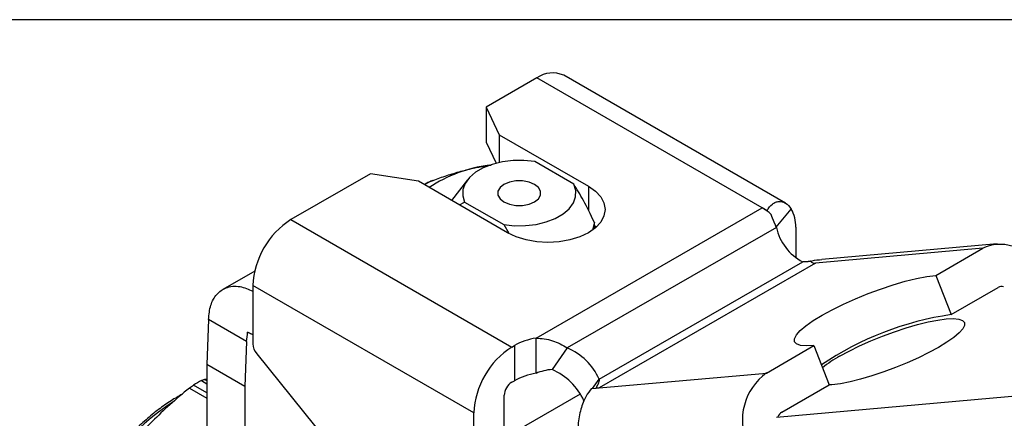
# Model space of a CAD drawing. Header units: inches. Extents: x 0.2 to 10.8, y 0.2 to 8.2.
# Tile 11 of 12: x 6.984 to 8.783, y 7.521 to 8.25. Entities that reach past the tile are written whole.
import ezdxf

# ---------------------------------------------------------------- set-up
doc = ezdxf.new("R2010")
doc.units = ezdxf.units.IN
doc.header["$MEASUREMENT"] = 0
doc.linetypes.add('SLD-Solid', pattern=[0])
doc.layers.add('TEXT', color=140, linetype='SLD-Solid', lineweight=25)

msp = doc.modelspace()

# ---------------------------------------------------------------- linework, layer by layer
for p, q in [((7.9286, 8.1434), (7.8364, 8.0901)), ((8.3403, 7.9057), (7.9286, 8.1434)), ((8.3829, 7.9144), (7.9778, 8.1482)), ((7.8364, 8.0901), (7.86, 8.0394)), ((7.8364, 8.0901), (7.8364, 8.0258)), ((7.8364, 8.0258), (7.8543, 7.9873)), ((7.86, 8.0394), (8.0228, 7.9454)), ((7.86, 8.0394), (7.86, 7.9886)), ((7.9963, 7.9489), (7.9249, 7.9902)), ((7.8415, 7.9836), (7.8451, 7.984)), ((7.6246, 7.9678), (7.4795, 7.8841)), ((7.7124, 7.9543), (7.6246, 7.9678)), ((7.8753, 7.8602), (7.7124, 7.9543)), ((7.8019, 7.957), (7.7728, 7.9194)), ((8.0228, 7.9454), (8.0228, 7.9017)), ((7.7872, 7.9111), (7.7968, 7.9163)), ((7.7968, 7.9163), (7.8683, 7.875)), ((7.9272, 7.6672), (8.3403, 7.9057)), ((8.3494, 7.9005), (8.3403, 7.9057)), ((8.3494, 7.8998), (8.3494, 7.9005)), ((8.3661, 7.8706), (8.3935, 7.9035)), ((7.4795, 7.8841), (7.8832, 7.6511)), ((7.8683, 7.875), (7.8774, 7.8592)), ((8.3664, 7.8698), (7.9844, 7.6493)), ((8.034, 7.8789), (8.0302, 7.865)), ((8.034, 7.8679), (8.034, 7.8789)), ((8.4019, 7.8701), (8.4019, 7.8151)), ((8.7436, 7.8318), (8.4379, 7.8044)), ((8.7697, 7.8401), (8.4494, 7.8115)), ((8.6577, 7.7822), (8.7436, 7.8318)), ((7.4132, 7.7899), (7.3549, 7.7563)), ((8.0426, 7.5923), (8.4144, 7.8069)), ((8.4379, 7.8044), (8.0426, 7.5762)), ((8.6577, 7.7822), (8.6856, 7.7104)), ((7.8136, 7.5305), (7.4099, 7.7636)), ((7.4099, 7.7636), (7.4099, 7.6568)), ((8.6856, 7.7104), (8.7715, 7.76)), ((7.3289, 7.7013), (7.3259, 7.6193)), ((7.3985, 7.6611), (7.3289, 7.7013)), ((7.9272, 7.6029), (7.9272, 7.6672)), ((7.3985, 7.6611), (7.3955, 7.5791)), ((7.8832, 7.6511), (7.8878, 7.6537)), ((7.8878, 7.6537), (7.8878, 7.5894)), ((7.9844, 7.6493), (7.9566, 7.6097)), ((8.3483, 7.6035), (8.435, 7.6536)), ((8.435, 7.6536), (8.4629, 7.5819)), ((7.4169, 7.6389), (7.6465, 7.3532)), ((7.3955, 7.5791), (7.3259, 7.6193)), ((7.3259, 7.6193), (7.3259, 7.4425)), ((7.3259, 7.5923), (7.3214, 7.5919)), ((7.3259, 7.5893), (7.3214, 7.5919)), ((8.0305, 7.5751), (8.0426, 7.5923)), ((8.0426, 7.5762), (8.3483, 7.6035)), ((7.2939, 7.576), (7.3259, 7.5576)), ((7.3259, 7.5673), (7.3014, 7.5814)), ((7.3158, 7.5897), (7.3259, 7.5839)), ((7.3955, 7.5791), (7.3955, 7.4023)), ((7.8832, 7.5868), (7.8878, 7.5894)), ((8.0285, 7.5749), (8.0371, 7.5757)), ((8.037, 7.5773), (8.0371, 7.5757)), ((8.0371, 7.5757), (8.0426, 7.5762)), ((8.3761, 7.5318), (8.4629, 7.5819)), ((7.8692, 7.382), (7.8692, 7.5627)), ((7.8931, 7.4988), (8.0083, 7.5652)), ((8.8293, 7.5634), (8.3668, 7.522)), ((7.8136, 7.3499), (7.8136, 7.5305))]:
    msp.add_line(p, q)
at = {"flags": 128}
for points in [[(7.9249, 7.9902), (7.9052, 7.9923), (7.8852, 7.9921), (7.8657, 7.9897), (7.8472, 7.9853), (7.8307, 7.9788), (7.8165, 7.9707), (7.8054, 7.9611), (7.7976, 7.9505), (7.7935, 7.9392), (7.7932, 7.9276), (7.7968, 7.9163)], [(7.8687, 7.9487), (7.8615, 7.9429), (7.8577, 7.9362), (7.8577, 7.929), (7.8615, 7.9223), (7.8687, 7.9165), (7.8787, 7.9124), (7.8904, 7.9102), (7.9027, 7.9102), (7.9144, 7.9124), (7.9244, 7.9165), (7.9317, 7.9223), (7.9355, 7.929), (7.9355, 7.9362), (7.9317, 7.9429), (7.9244, 7.9487), (7.9144, 7.9529), (7.9027, 7.9551), (7.8904, 7.9551), (7.8787, 7.9529), (7.8687, 7.9487)], [(7.8683, 7.875), (7.8879, 7.8729), (7.9079, 7.8731), (7.9275, 7.8755), (7.9459, 7.8799), (7.9625, 7.8864), (7.9766, 7.8945), (7.9878, 7.9041), (7.9956, 7.9148), (7.9996, 7.926), (7.9999, 7.9376), (7.9963, 7.9489)], [(8.0228, 7.9454), (8.0358, 7.9363), (8.0454, 7.9259), (8.0514, 7.9146), (8.0534, 7.9028), (8.0514, 7.8911), (8.0454, 7.8798), (8.0358, 7.8694), (8.0228, 7.8602), (8.007, 7.8528), (7.989, 7.8472), (7.9694, 7.8438), (7.949, 7.8426), (7.9287, 7.8438), (7.9091, 7.8472), (7.8911, 7.8528), (7.8753, 7.8602)], [(8.034, 7.8735), (8.0358, 7.872), (8.0373, 7.8707)], [(8.435, 7.6536), (8.4213, 7.653), (8.4107, 7.6541), (8.4034, 7.6567), (8.3996, 7.6608), (8.3994, 7.6663), (8.4029, 7.6731), (8.4099, 7.681), (8.4202, 7.6898), (8.4337, 7.6993), (8.4499, 7.7093), (8.4685, 7.7194), (8.4891, 7.7296), (8.511, 7.7394), (8.5338, 7.7487), (8.5569, 7.7572), (8.5798, 7.7648), (8.6018, 7.7713), (8.6225, 7.7764), (8.6413, 7.78), (8.6577, 7.7822)], [(8.4818, 7.6342), (8.4993, 7.6437), (8.5185, 7.6532), (8.5391, 7.6624), (8.5605, 7.6711), (8.5821, 7.6791), (8.6036, 7.6863), (8.6242, 7.6923), (8.6436, 7.6971), (8.6612, 7.7005), (8.6766, 7.7025), (8.6895, 7.703), (8.6995, 7.7021), (8.7063, 7.6996), (8.7098, 7.6958), (8.71, 7.6906), (8.7068, 7.6842), (8.7002, 7.6768), (8.6905, 7.6686), (8.6779, 7.6597), (8.6627, 7.6503), (8.6452, 7.6408), (8.626, 7.6313), (8.6054, 7.6221), (8.584, 7.6134), (8.5624, 7.6054), (8.5409, 7.5982), (8.5203, 7.5922), (8.5009, 7.5874), (8.4833, 7.584), (8.4679, 7.582), (8.4624, 7.5816)]]:
    msp.add_lwpolyline(points, dxfattribs=at)
for centre, radius, start, end in [((7.9574, 8.1031), 0.0495, 65.6929, 125.6176), ((7.8743, 7.7285), 0.2572, 97.3124, 123.5519), ((8.2892, 7.8175), 0.1019, 53.8236, 59.9071), ((8.2793, 7.8039), 0.1187, 49.4342, 53.8653), ((8.3401, 7.8724), 0.0618, 357.9192, 30.2375), ((7.561, 7.7567), 0.1513, 122.6055, 177.3945), ((8.4585, 7.8903), 0.0944, 192.5316, 242.0868), ((8.7755, 7.7642), 0.0747, 14.0017, 115.2508), ((8.4378, 7.8184), 0.014, 228.4534, 270.5371), ((8.7778, 7.7493), 0.0125, 74.0493, 120.3833), ((8.7697, 7.1422), 0.5744, 98.4261, 123.9853), ((7.9455, 7.5495), 0.1192, 98.8105, 118.9626), ((7.4401, 7.6582), 0.0302, 182.6393, 219.7721), ((7.9647, 7.5236), 0.1513, 122.6055, 177.3945), ((7.9404, 7.5462), 0.1121, 24.2984, 66.9161), ((8.5925, 7.4351), 0.2277, 119.0765, 128.5267), ((7.9126, 7.5066), 0.1121, 24.2984, 66.9161), ((7.9455, 7.4852), 0.1192, 98.8105, 118.9626), ((8.4111, 7.5171), 0.1069, 126.0232, 203.9762), ((7.4867, 7.2771), 0.3563, 118.6664, 121.3282), ((7.8995, 7.5613), 0.0303, 122.6055, 177.3945), ((8.0419, 7.5873), 0.0111, 243.6188, 273.2659), ((7.5206, 7.1589), 0.4683, 123.1596, 187.1466), ((8.3851, 7.5172), 0.0171, 121.7759, 158.9977)]:
    msp.add_arc(centre, radius, start, end)
for points, knots in [([(7.739, 7.9559), (7.7432, 7.9574), (7.7515, 7.9605), (7.7642, 7.9648), (7.777, 7.9689), (7.7898, 7.9726), (7.8027, 7.9759), (7.8145, 7.9787), (7.8274, 7.9813), (7.8361, 7.9827), (7.8415, 7.9836)], [0, 0, 0, 0, 0.125052, 0.25021, 0.375359, 0.500407, 0.625295, 0.750059, 0.842668, 1, 1, 1, 1]), ([(7.7388, 7.9558), (7.7363, 7.9548), (7.7312, 7.9528), (7.7258, 7.9501), (7.7236, 7.9485), (7.723, 7.9481)], [0, 0, 0, 0, 0.4291426, 0.8659847, 1, 1, 1, 1]), ([(7.7233, 7.948), (7.7243, 7.9487), (7.7267, 7.9504), (7.7322, 7.9532), (7.7367, 7.955), (7.739, 7.9559)], [0, 0, 0, 0, 0.262039, 0.63171, 1, 1, 1, 1]), ([(7.739, 7.9559), (7.7389, 7.956), (7.7388, 7.9561), (7.7388, 7.9558), (7.7388, 7.9558)], [0, 0, 0, 0, 0.747294, 1, 1, 1, 1]), ([(8.034, 7.8789), (8.0267, 7.8943), (8.0201, 7.9074), (8.0076, 7.9305), (8.0019, 7.9403), (7.9963, 7.9489)], [0, 0, 0, 0, 0.5, 0.5, 1, 1, 1, 1]), ([(8.3494, 7.9005), (8.352, 7.9056), (8.3553, 7.9096), (8.3609, 7.9139), (8.3629, 7.9151), (8.3669, 7.9167), (8.3689, 7.9172), (8.375, 7.9177), (8.3792, 7.9166), (8.3868, 7.912), (8.3904, 7.9084), (8.3935, 7.9035)], [0, 0, 0, 0, 0.25, 0.25, 0.375, 0.375, 0.5, 0.5, 0.75, 0.75, 1, 1, 1, 1]), ([(8.3664, 7.8698), (8.3663, 7.8701), (8.366, 7.8708), (8.3656, 7.8717), (8.3652, 7.8727), (8.3648, 7.8736), (8.3645, 7.8745), (8.3641, 7.8754), (8.3637, 7.8763), (8.3633, 7.8772), (8.363, 7.8781), (8.3626, 7.879), (8.3622, 7.8799), (8.3619, 7.8807), (8.3615, 7.8816), (8.3612, 7.8824), (8.3608, 7.8832), (8.3605, 7.8841), (8.3601, 7.8849), (8.3598, 7.8857), (8.3595, 7.8865), (8.3592, 7.8873), (8.3589, 7.8881), (8.3585, 7.8889), (8.3582, 7.8896), (8.3579, 7.8904), (8.3577, 7.8912), (8.3574, 7.8919), (8.3571, 7.8926), (8.3568, 7.8934), (8.3567, 7.8938), (8.3566, 7.8941)], [0, 0, 0, 0, 0.0054153, 0.0108103, 0.0161844, 0.0215375, 0.0268692, 0.0321792, 0.0374672, 0.0427328, 0.0479757, 0.0531956, 0.0583922, 0.0635651, 0.0687142, 0.073839, 0.0789392, 0.0840146, 0.0890648, 0.0940896, 0.0990886, 0.1040615, 0.1090081, 0.113928, 0.1188209, 0.1236867, 0.1285249, 0.1333353, 0.1381176, 0.1428715, 0.1475968, 0.1475968, 0.1475968, 0.1475968]), ([(8.4285, 7.8079), (8.4284, 7.8079), (8.428, 7.8078), (8.4275, 7.8077), (8.4269, 7.8076), (8.4264, 7.8075), (8.4259, 7.8074), (8.4253, 7.8074), (8.4248, 7.8073), (8.4243, 7.8072), (8.4238, 7.8071), (8.4233, 7.8071), (8.4228, 7.807), (8.4223, 7.807), (8.4218, 7.8069), (8.4213, 7.8069), (8.4208, 7.8068), (8.4203, 7.8068), (8.4198, 7.8068), (8.4193, 7.8068), (8.4189, 7.8067), (8.4184, 7.8067), (8.4179, 7.8067), (8.4175, 7.8067), (8.417, 7.8067), (8.4165, 7.8068), (8.4161, 7.8068), (8.4157, 7.8068), (8.4152, 7.8068), (8.4148, 7.8069), (8.4145, 7.8069), (8.4144, 7.8069)], [0, 0, 0, 0, 0.0056365, 0.0113115, 0.0170246, 0.0227753, 0.0285632, 0.0343877, 0.0402483, 0.0461447, 0.0520763, 0.0580426, 0.0640431, 0.0700774, 0.0761449, 0.0822451, 0.0883775, 0.0945416, 0.100737, 0.106963, 0.1132191, 0.1195049, 0.1258198, 0.1321633, 0.1385349, 0.144934, 0.15136, 0.1578125, 0.1642909, 0.1707947, 0.1773233, 0.1773233, 0.1773233, 0.1773233]), ([(8.4495, 7.8104), (8.4434, 7.8102), (8.4366, 7.8101), (8.4299, 7.8077), (8.4294, 7.8075)], [0, 0, 0, 0, 0.911701, 1, 1, 1, 1]), ([(7.3289, 7.7013), (7.3298, 7.7104), (7.3316, 7.7287), (7.3431, 7.7486), (7.3611, 7.7612), (7.3842, 7.7643), (7.402, 7.7567), (7.4099, 7.7533)], [0, 0, 0, 0, 0.194899, 0.389949, 0.585001, 0.814494, 1, 1, 1, 1]), ([(7.4099, 7.6734), (7.4092, 7.6737), (7.4058, 7.6752), (7.4026, 7.6768), (7.4001, 7.6781)], [0, 0, 0, 0, 0.221431, 1, 1, 1, 1]), ([(7.9272, 7.6672), (7.9374, 7.6672), (7.9475, 7.6657), (7.9668, 7.6596), (7.976, 7.655), (7.9844, 7.6493)], [0, 0, 0, 0, 0.5, 0.5, 1, 1, 1, 1]), ([(7.9566, 7.6097), (7.9515, 7.6096), (7.9464, 7.6088), (7.9366, 7.6063), (7.9319, 7.6047), (7.9272, 7.6029)], [0, 0, 0, 0, 0.5, 0.5, 1, 1, 1, 1]), ([(8.0426, 7.5923), (8.0425, 7.589), (8.0419, 7.5863), (8.0399, 7.5814), (8.0386, 7.5793), (8.037, 7.5773)], [0, 0, 0, 0, 0.5, 0.5, 1, 1, 1, 1]), ([(7.2939, 7.576), (7.2684, 7.5551), (7.2465, 7.5353), (7.2067, 7.4957), (7.189, 7.476), (7.1562, 7.4352), (7.1411, 7.414), (7.1122, 7.3682), (7.0984, 7.3436), (7.0848, 7.3159)], [0, 0, 0, 0, 0.25, 0.25, 0.5, 0.5, 0.75, 0.75, 1, 1, 1, 1]), ([(8.0285, 7.5749), (8.0253, 7.5714), (8.0218, 7.5666), (8.0149, 7.5538), (8.0117, 7.5461), (8.0079, 7.5329), (8.0068, 7.5281), (8.0051, 7.5185), (8.0045, 7.5135), (8.0037, 7.5031), (8.0035, 7.4978), (8.0038, 7.4871), (8.0041, 7.4818), (8.0048, 7.4764)], [0, 0, 0, 0, 0.25, 0.25, 0.5, 0.5, 0.625, 0.625, 0.75, 0.75, 0.875, 0.875, 1, 1, 1, 1]), ([(7.2811, 7.5648), (7.2743, 7.561), (7.2596, 7.5528), (7.2373, 7.5371), (7.2145, 7.5185), (7.1925, 7.4977), (7.1712, 7.4748), (7.1511, 7.4501), (7.1322, 7.4239), (7.1148, 7.3965), (7.099, 7.368), (7.085, 7.3388), (7.073, 7.3091), (7.0629, 7.2793), (7.055, 7.2496), (7.0494, 7.2203), (7.0461, 7.1926), (7.0452, 7.1701), (7.0457, 7.1483), (7.0479, 7.1267), (7.0519, 7.1054), (7.0561, 7.0934), (7.0577, 7.0888)], [0, 0, 0, 0, 0.0466, 0.099376, 0.152126, 0.204838, 0.257509, 0.310146, 0.362758, 0.415354, 0.467947, 0.520546, 0.573161, 0.625803, 0.678483, 0.731213, 0.784001, 0.832513, 0.8604, 0.913298, 0.966225, 1, 1, 1, 1])]:
    msp.add_open_spline(points, degree=3, knots=knots)
for points in [[(7.3985, 7.6611), (7.3992, 7.6668), (7.3997, 7.6725), (7.4001, 7.6781)], [(7.3158, 7.5897), (7.3181, 7.591), (7.3201, 7.5917), (7.3214, 7.5919)], [(7.2939, 7.576), (7.2965, 7.5781), (7.2991, 7.58), (7.3014, 7.5814)]]:
    msp.add_open_spline(points, degree=3)
at = {"layer": 'TEXT'}
msp.add_line((0.25, 8.25), (10.75, 8.25), dxfattribs=at)

doc.saveas('drawing.dxf')
